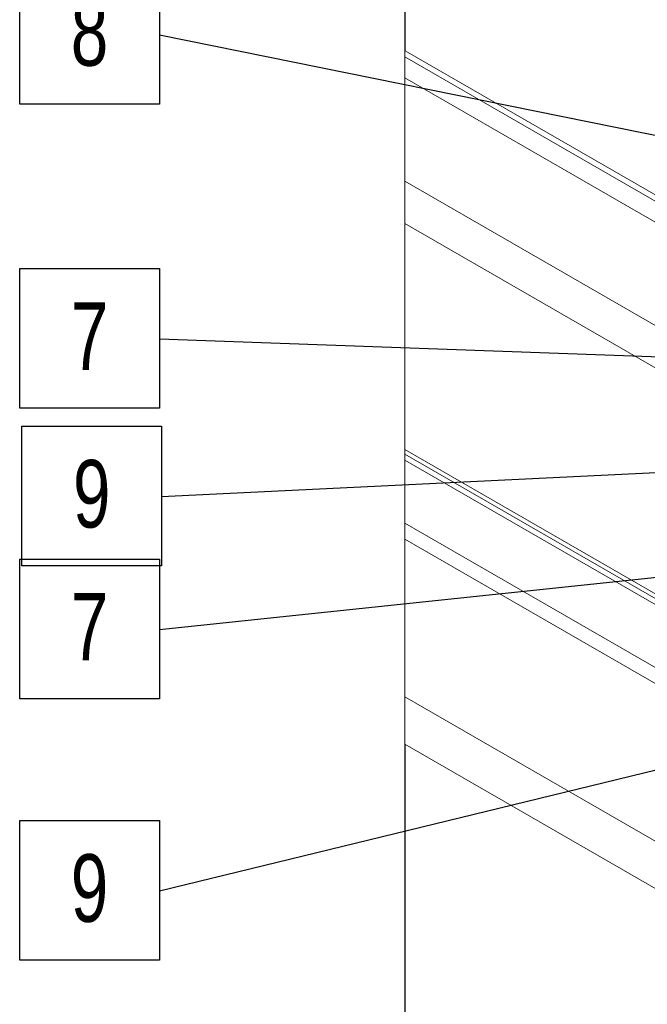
# Model space of a CAD drawing. Header units: millimetres. Extents: x 525 to 29324, y 175 to 20618.
# Tile 25 of 256: x 2336 to 3473, y 5037 to 6822. Entities that reach past the tile are written whole.
import ezdxf

# ---------------------------------------------------------------- set-up
doc = ezdxf.new("R2010")
doc.units = ezdxf.units.MM
doc.linetypes.add('SLD-Continua', pattern=[0])
doc.layers.add('COTAS', color=1, linetype='SLD-Continua')
doc.styles.add('SLDTEXTSTYLE6', font='ARIALN.TTF', dxfattribs={"width": 0.87})
doc.styles.get("Standard").update_dxf_attribs({"font": 'ARIALN.TTF'})
doc.dimstyles.new('SLDDIMSTYLE0', dxfattribs={"dimtxt": 0.18, "dimasz": 122.5, "dimexe": 0, "dimexo": 0.0625, "dimgap": 0, "dimtad": 0, "dimtih": 1, "dimtoh": 1, "dimdec": 0, "dimrnd": 1e-09, "dimzin": 0, "dimdsep": 46, "dimtxsty": 'Standard', "dimsah": 1, "dimcen": 0.09, "dimadec": 0, "dimazin": 0, "dimtfac": 122.5, "dimtdec": 0, "dimtofl": 0, "dimtmove": 0, "dimatfit": 3, "dimfxl": 1, "dimfrac": 2, "dimtolj": 1, "dimtzin": 0, "dimarcsym": 0})

# ---------------------------------------------------------------- blocks, each defined once
blk = doc.blocks.new('SW_NOTE_0_24')
at = {"layer": 'COTAS', "color": 0, "ltscale": 35}
for p, q in [((-253.2, -125.1), (-253.2, 128.1)), ((-253.2, 128.1), (0, 128.1)), ((0, 128.1), (0, -125.1)), ((0, -125.1), (-253.2, -125.1))]:
    blk.add_line(p, q, dxfattribs=at)
at = {"layer": 'COTAS', "color": 0, "ltscale": 35, "insert": (-126.7, 67.1), "char_height": 122.5, "attachment_point": 2, "style": 'SLDTEXTSTYLE6'}
blk.add_mtext('8', dxfattribs=at)
blk = doc.blocks.new('SW_NOTE_0_25')
at = {"layer": 'COTAS', "color": 0, "ltscale": 35}
for p, q in [((-253.2, -125.1), (-253.2, 128.1)), ((-253.2, 128.1), (0, 128.1)), ((0, 128.1), (0, -125.1)), ((0, -125.1), (-253.2, -125.1))]:
    blk.add_line(p, q, dxfattribs=at)
at = {"layer": 'COTAS', "color": 0, "ltscale": 35, "insert": (-126.7, 67.1), "char_height": 122.5, "attachment_point": 2, "style": 'SLDTEXTSTYLE6'}
blk.add_mtext('7', dxfattribs=at)
blk = doc.blocks.new('SW_NOTE_0_26')
at = {"layer": 'COTAS', "color": 0, "ltscale": 35}
for p, q in [((-253.2, -125.1), (-253.2, 128.1)), ((-253.2, 128.1), (0, 128.1)), ((0, 128.1), (0, -125.1)), ((0, -125.1), (-253.2, -125.1))]:
    blk.add_line(p, q, dxfattribs=at)
at = {"layer": 'COTAS', "color": 0, "ltscale": 35, "insert": (-126.7, 67.1), "char_height": 122.5, "attachment_point": 2, "style": 'SLDTEXTSTYLE6'}
blk.add_mtext('7', dxfattribs=at)
blk = doc.blocks.new('SW_NOTE_0_27')
at = {"layer": 'COTAS', "color": 0, "ltscale": 35}
for p, q in [((-253.2, -125.1), (-253.2, 128.1)), ((-253.2, 128.1), (0, 128.1)), ((0, 128.1), (0, -125.1)), ((0, -125.1), (-253.2, -125.1))]:
    blk.add_line(p, q, dxfattribs=at)
at = {"layer": 'COTAS', "color": 0, "ltscale": 35, "insert": (-126.7, 67.1), "char_height": 122.5, "attachment_point": 2, "style": 'SLDTEXTSTYLE6'}
blk.add_mtext('9', dxfattribs=at)
blk = doc.blocks.new('SW_NOTE_0_28')
at = {"layer": 'COTAS', "color": 0, "ltscale": 35}
for p, q in [((-253.2, -125.1), (-253.2, 128.1)), ((-253.2, 128.1), (0, 128.1)), ((0, 128.1), (0, -125.1)), ((0, -125.1), (-253.2, -125.1))]:
    blk.add_line(p, q, dxfattribs=at)
at = {"layer": 'COTAS', "color": 0, "ltscale": 35, "insert": (-126.7, 67.1), "char_height": 122.5, "attachment_point": 2, "style": 'SLDTEXTSTYLE6'}
blk.add_mtext('9', dxfattribs=at)

msp = doc.modelspace()

# ---------------------------------------------------------------- linework, layer by layer
at = {"color": 7, "linetype": 'SLD-Continua', "lineweight": 18, "ltscale": 35}
for p, q in [((3034.9, 6765.9), (3034.9, 7223.6)), ((3034.9, 6765.9), (3034.9, 7223.6)), ((3034.9, 6765.9), (3034.9, 7223.6)), ((3034.9, 6765.9), (3034.9, 7223.6)), ((3034.9, 6765.9), (3034.9, 7223.6)), ((3034.3, 6765.6), (3034.9, 6765.9)), ((3034.3, 6765.6), (3034.9, 6765.9)), ((3034.3, 6765.6), (3034.9, 6765.9)), ((3034.3, 6765.6), (3034.9, 6765.9)), ((3034.3, 6765.6), (3034.9, 6765.9)), ((4294.1, 6039.1), (3034.9, 6765.9)), ((4294.1, 6039.1), (3034.9, 6765.9)), ((4294.1, 6039.1), (3034.9, 6765.9)), ((4294.1, 6039.1), (3034.9, 6765.9)), ((4294.1, 6039.1), (3034.9, 6765.9)), ((4294.1, 6027.9), (3034.3, 6754.9)), ((4294.1, 6027.9), (3034.3, 6754.9)), ((4294.1, 6027.9), (3034.3, 6754.9)), ((4294.1, 6027.9), (3034.3, 6754.9)), ((4294.1, 6027.9), (3034.3, 6754.9)), ((4294.1, 5989.5), (3034.3, 6716.6)), ((4294.1, 5989.5), (3034.3, 6716.6)), ((4294.1, 5989.5), (3034.3, 6716.6)), ((4294.1, 5989.5), (3034.3, 6716.6)), ((4294.1, 5989.5), (3034.3, 6716.6)), ((4294.1, 5802.3), (3034.3, 6529.3)), ((4294.1, 5802.3), (3034.3, 6529.3)), ((4294.1, 5802.3), (3034.3, 6529.3)), ((4294.1, 5802.3), (3034.3, 6529.3)), ((4294.1, 5802.3), (3034.3, 6529.3)), ((4294.1, 5725.6), (3034.3, 6452.6)), ((4294.1, 5725.6), (3034.3, 6452.6)), ((4294.1, 5725.6), (3034.3, 6452.6)), ((4294.1, 5725.6), (3034.3, 6452.6)), ((4294.1, 5725.6), (3034.3, 6452.6)), ((4294.1, 5315.9), (3034.3, 6043)), ((4294.1, 5315.9), (3034.3, 6043)), ((4294.1, 5315.9), (3034.3, 6043)), ((4294.1, 5315.9), (3034.3, 6043)), ((4294.1, 5315.9), (3034.3, 6043)), ((4294.1, 5307.6), (3034.3, 6034.7)), ((4294.1, 5307.6), (3034.3, 6034.7)), ((4294.1, 5307.6), (3034.3, 6034.7)), ((4294.1, 5307.6), (3034.3, 6034.7)), ((4294.1, 5307.6), (3034.3, 6034.7)), ((4294.1, 5296.4), (3034.3, 6023.4)), ((4294.1, 5296.4), (3034.3, 6023.4)), ((4294.1, 5296.4), (3034.3, 6023.4)), ((4294.1, 5296.4), (3034.3, 6023.4)), ((4294.1, 5296.4), (3034.3, 6023.4)), ((4294.1, 5182.1), (3034.3, 5909.1)), ((4294.1, 5182.1), (3034.3, 5909.1)), ((4294.1, 5182.1), (3034.3, 5909.1)), ((4294.1, 5153.5), (3034.3, 5880.5)), ((4294.1, 5153.5), (3034.3, 5880.5)), ((4294.1, 5153.5), (3034.3, 5880.5)), ((4294.1, 4867.7), (3034.3, 5594.7)), ((4294.1, 4867.7), (3034.3, 5594.7)), ((4294.1, 4867.7), (3034.3, 5594.7)), ((4294.1, 4781.9), (3034.3, 5509)), ((4294.1, 4781.9), (3034.3, 5509)), ((4294.1, 4781.9), (3034.3, 5509)), ((4294.1, 4781.9), (3034.3, 5509)), ((4294.1, 4781.9), (3034.3, 5509)), ((4294.1, 4781.9), (3034.3, 5509)), ((3034.9, 4159.2), (3034.9, 5508.6)), ((3034.9, 4159.2), (3034.9, 5508.6)), ((3034.9, 4159.2), (3034.9, 5508.6)), ((3034.9, 4159.2), (3034.9, 5508.6)), ((3034.9, 4159.2), (3034.9, 5508.6)), ((3034.9, 4159.2), (3034.9, 5508.6))]:
    msp.add_line(p, q, dxfattribs=at)
at = {"color": 7, "linetype": 'SLD-Continua', "lineweight": 18, "ltscale": 35, "flags": 128}
msp.add_lwpolyline([(7689, 9809.5), (7689, 9839.2), (7637.6, 9839.2), (7637.6, 9839.2), (6350.7, 9839.2), (6203.2, 9839.2), (6152.7, 9839.2), (6005.2, 9839.2), (5610.1, 9839.2), (5342.7, 9839.2), (4761.1, 9839.2), (4667, 9839.2), (4461.6, 9839.2), (4314, 9839.2), (4252.9, 9839.2), (4228.1, 9839.2), (3485.3, 9839.2), (3034.4, 9839.2), (3034.3, 9839.2), (3034.3, 9553.4), (3034.3, 9430.9), (3034.3, 9350.1), (3034.3, 9271), (3034.3, 9190.1), (3034.3, 9183.9), (3034.3, 9062.7), (3034.3, 8989.6), (3034.3, 8868.4), (3034.3, 8805.4), (3034.3, 8732.4), (3034.3, 8611.2), (3034.3, 8223.3), (3034.3, 7481.1), (3034.3, 7223.9), (3034.3, 6765.6), (3034.3, 6754.9), (3034.3, 6716.6), (3034.3, 6529.3), (3034.3, 6452.6), (3034.3, 6043), (3034.3, 6034.7), (3034.3, 6023.4), (3034.3, 5909.1), (3034.3, 5880.5), (3034.3, 5594.7), (3034.3, 5509), (3034.3, 4158.8), (3034.3, 4146.3), (3034.3, 4102.5), (3034.3, 3892.8), (3034.3, 3805.2), (3034.3, 3325.1), (3034.3, 3315.6), (3034.3, 3302.5), (3034.3, 3205.7), (3034.3, 3203.3), (3034.3, 3200.8), (3034.3, 3143.7), (3034.3, 3056.9), (3034.3, 3051), (3034.3, 3009.2), (3034.3, 2977.9), (3034.3, 2939.2), (3034.3, 2933.7), (3034.3, 2933.7), (3034.3, 2923.6), (3034.3, 2866.4), (3034.3, 2855.4), (3034.3, 2849.5), (3034.3, 2807.7), (3034.3, 2776.4), (3034.3, 2028), (3034.3, 2022.1), (3034.3, 1980.3), (3034.3, 1948.9), (3034.3, 1910.2), (3034.3, 1904.7), (3034.3, 1904.7), (3034.3, 1894.6), (3034.3, 1837.4), (3034.3, 1826.5), (3034.3, 1820.6), (3034.3, 1778.8), (3034.3, 1747.4), (3034.3, 1604.1), (3115.3, 1604.1), (3437, 1604.1), (3511.3, 1604.1), (3511.3, 1604.1), (3546, 1604.1), (3546, 1604.1), (3585.6, 1604.1), (3605.4, 1604.1), (3617.7, 1604.1), (3618, 1604.1), (4205.5, 1604.1), (4242.6, 1604.1), (4292.1, 1604.1), (4408.4, 1604.1), (4618.8, 1604.1), (4630.2, 1604.1), (4638.4, 1604.1), (5028.6, 1604.1), (5474.3, 1604.1), (6450.2, 1604.1), (6672.9, 1604.1), (6682.7, 1604.1), (6689.9, 1604.1), (7044.8, 1604.1), (7111.3, 1604.1), (7273.4, 1604.1), (7306.7, 1604.1), (7316.4, 1604.1), (7689, 1604.1), (7689, 2822.5), (7689, 2908.3), (7689, 3194.1), (7689, 3222.7), (7689, 3337), (7689, 3348.3), (7689, 3356.5), (7689, 3766.2), (7689, 3842.9), (7689, 4030.2), (7689, 4068.5), (7689, 4079.8), (7689, 4537.5), (7689, 4794.7), (7689, 5537.5), (7689, 5996.4), (7689, 6077.2), (7689, 6156.4), (7689, 6182), (7689, 6303.2), (7689, 6376.2), (7689, 6497.5), (7689, 6503.7), (7689, 6584.5), (7689, 6663.7), (7689, 6744.5), (7689, 6867), (7689, 7152.8), (7689, 7413), (7689, 7841.7), (7689, 7856), (7689, 7996.6), (7689, 8030), (7689, 8039.7), (7689, 8095), (7689, 8149.3), (7689, 8485), (7689, 8639.3), (7689, 8898.2), (7689, 8928.8), (7689, 9063.8), (7689, 9809.5), (7689, 9809.5)], dxfattribs=at)

# ---------------------------------------------------------------- block references
at = {"layer": 'COTAS', "ltscale": 35}
for name, p in [('SW_NOTE_0_24', (2589.3, 6794)), ('SW_NOTE_0_25', (2589.3, 6242.7)), ('SW_NOTE_0_28', (2593.3, 5956.8)), ('SW_NOTE_0_26', (2589.3, 5715.8)), ('SW_NOTE_0_27', (2589.3, 5242.1))]:
    msp.add_blockref(name, p, dxfattribs=at)

# ---------------------------------------------------------------- leaders
for points in [[(4448.7, 6417), (2589.3, 6794)], [(4955.3, 6158.9), (2589.3, 6242.7)], [(4801.1, 6064.3), (2593.3, 5956.8)], [(5338.2, 6005.6), (2589.3, 5715.8)], [(5141, 5865.1), (2589.3, 5242.1)]]:
    msp.add_leader(points, dimstyle='SLDDIMSTYLE0', dxfattribs=at)

doc.saveas('drawing.dxf')
